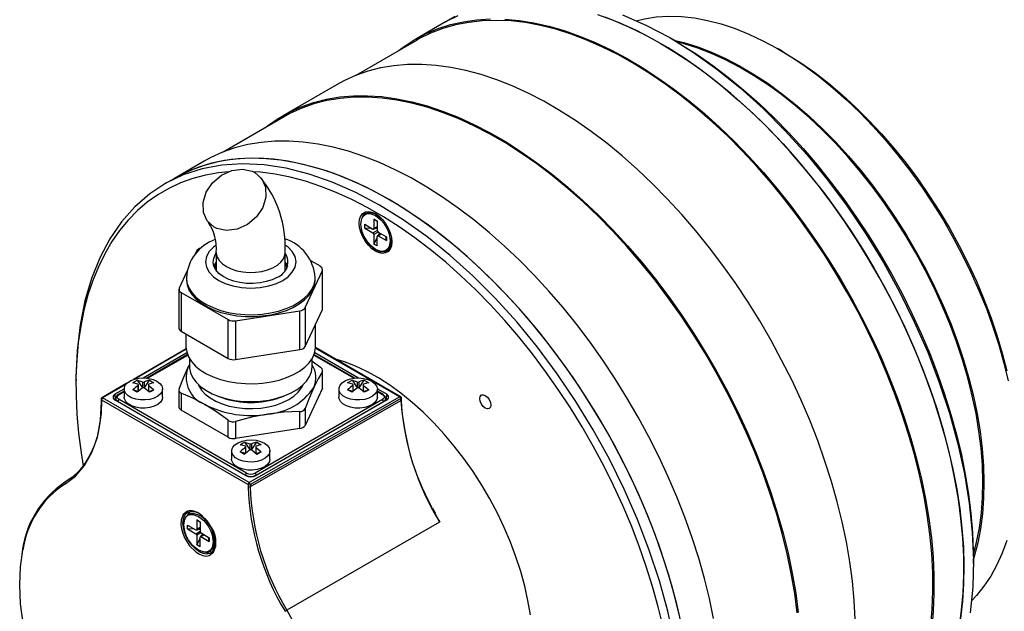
# Model space of a CAD drawing. Header units: millimetres. Extents: x 0 to 768, y 0 to 594.
# Tile 7 of 9: x 527 to 656, y 451 to 528. Entities that reach past the tile are written whole.
import ezdxf

# ---------------------------------------------------------------- set-up
doc = ezdxf.new("R2010")
doc.units = ezdxf.units.MM
doc.header["$LTSCALE"] = 2.75

msp = doc.modelspace()

# ---------------------------------------------------------------- linework, layer by layer
for p, q in [((582.81, 527.74), (578.92, 525.5)), ((584.04, 528.46), (582.81, 527.74)), ((579.02, 525.33), (571.13, 520.77)), ((612.58, 525.38), (612.04, 525.68)), ((626.72, 523.91), (626.19, 524.21)), ((568.66, 519.58), (561.59, 515.5)), ((561.69, 515.33), (553.8, 510.77)), ((551.34, 509.58), (547.45, 507.33)), ((547.45, 507.33), (546.21, 506.62)), ((573.47, 502.03), (573.89, 501.79)), ((573.47, 502.03), (573.47, 500.78)), ((573.89, 501.69), (573.47, 502.03)), ((574.07, 502.46), (573.8, 502.61)), ((572.27, 501.34), (573.35, 500.71)), ((572.27, 500.85), (572.27, 501.34)), ((572.27, 500.85), (573.35, 500.22)), ((573.2, 500.8), (572.27, 500.85)), ((573.43, 500.7), (573.89, 500.97)), ((573.89, 501.03), (573.47, 500.78)), ((573.89, 500.76), (573.57, 500.78)), ((573.89, 501.79), (573.89, 500.56)), ((573.35, 500.22), (573.89, 500.54)), ((574.02, 500.33), (573.47, 500.01)), ((573.47, 500.01), (573.47, 498.77)), ((573.47, 498.77), (573.89, 499.59)), ((573.89, 498.52), (573.89, 499.77)), ((574.39, 500.11), (573.93, 499.85)), ((574.01, 499.84), (574.44, 500.08)), ((574.01, 499.84), (575.1, 499.21)), ((574.03, 500.32), (575.1, 499.7)), ((574.06, 499.92), (574.21, 500.21)), ((575.1, 499.21), (575.01, 499.75)), ((575.1, 499.7), (575.1, 499.21)), ((575.77, 499.21), (575.77, 499.52)), ((573.89, 498.52), (573.47, 498.77)), ((550.33, 497.84), (550.11, 497.37)), ((552.92, 497.66), (552.92, 495.32)), ((561.92, 495.32), (561.92, 497.66)), ((566.49, 495.86), (565.26, 496.57)), ((549.09, 495.18), (548.09, 493.01)), ((549.02, 494.4), (549.02, 494.15)), ((564.51, 490.47), (566.75, 495.3)), ((565.82, 494.15), (565.82, 494.4)), ((566.75, 490.24), (566.75, 495.3)), ((566.78, 490.38), (566.78, 495.45)), ((548.05, 492.86), (548.05, 487.8)), ((548.35, 492.45), (554.47, 488.92)), ((548.35, 492.45), (548.35, 487.39)), ((564.51, 490.47), (564.51, 485.41)), ((555.44, 488.77), (563.8, 490.06)), ((563.8, 485), (563.8, 490.06)), ((564.51, 485.41), (566.75, 490.24)), ((554.47, 483.85), (554.47, 488.92)), ((555.44, 488.77), (555.44, 483.7)), ((565.87, 485.42), (565.87, 488.34)), ((548.35, 487.39), (554.47, 483.85)), ((548.97, 487.03), (548.97, 485.42)), ((548.98, 485.11), (542.11, 481.09)), ((548.99, 485.05), (542.36, 481.17)), ((543.37, 481.31), (549.09, 484.61)), ((549.17, 484.35), (543.86, 481.28)), ((543.96, 481.27), (549.19, 484.29)), ((555.44, 483.7), (563.8, 485)), ((565.64, 484.29), (570.88, 481.27)), ((570.97, 481.28), (565.66, 484.35)), ((565.75, 484.61), (571.46, 481.31)), ((576.95, 478.86), (565.86, 485.26)), ((565.86, 485.2), (576.85, 478.85)), ((549.21, 482.6), (549.42, 483.03)), ((549.21, 482.6), (549.42, 482.99)), ((549.42, 483.85), (549.42, 482.84)), ((565.42, 482.84), (565.42, 483.85)), ((565.42, 483.5), (566.49, 482.72)), ((566.75, 479.95), (566.75, 482.16)), ((566.78, 480.1), (566.78, 482.28)), ((534.61, 480.99), (534.61, 480.37)), ((541.27, 480.61), (538, 478.69)), ((541.14, 480.46), (538.1, 478.69)), ((542.71, 480.47), (542.05, 480.68)), ((542.62, 481.01), (543.28, 480.8)), ((542.62, 481.01), (543.28, 480.03)), ((542.71, 480.31), (542.71, 479.54)), ((542.77, 479.57), (542.77, 480.4)), ((543.28, 480.8), (543.28, 480.03)), ((543.56, 480.03), (544.22, 481.01)), ((543.56, 480.03), (543.56, 480.8)), ((544.07, 480.4), (544.07, 479.53)), ((544.12, 480.31), (544.78, 479.75)), ((544.12, 479.54), (544.12, 480.31)), ((544.22, 481.01), (544.78, 480.68)), ((570.71, 480.47), (570.05, 480.68)), ((570.62, 481.01), (571.28, 480.8)), ((570.62, 481.01), (571.28, 480.03)), ((570.71, 480.31), (570.71, 479.54)), ((570.77, 479.57), (570.77, 480.4)), ((571.28, 480.8), (571.28, 480.03)), ((571.56, 480.03), (572.22, 481.01)), ((571.56, 480.03), (571.56, 480.8)), ((572.07, 480.4), (572.07, 479.53)), ((572.13, 480.31), (572.79, 479.75)), ((572.13, 479.54), (572.13, 480.31)), ((572.22, 481.01), (572.79, 480.68)), ((539.74, 479.21), (540.92, 479.89)), ((539.78, 478.37), (539.74, 479.21)), ((540.92, 479.58), (540.14, 479.14)), ((540.24, 479.13), (540.92, 479.52)), ((540.92, 479.86), (540.92, 478.8)), ((542.62, 479.43), (542.05, 479.75)), ((542.71, 479.54), (542.05, 479.75)), ((544.22, 479.43), (543.56, 479.98)), ((544.12, 479.54), (544.78, 479.75)), ((545.92, 478.8), (545.92, 479.86)), ((548.05, 479.7), (548.05, 477.51)), ((548.35, 479.31), (548.35, 477.1)), ((553.11, 478.94), (553.65, 478.75)), ((561.19, 478.75), (561.73, 478.94)), ((566.75, 479.95), (564.51, 475.12)), ((568.92, 479.86), (568.92, 478.8)), ((570.62, 479.43), (570.05, 479.75)), ((570.71, 479.54), (570.05, 479.75)), ((572.22, 479.43), (571.56, 479.98)), ((572.13, 479.54), (572.79, 479.75)), ((573.92, 479.89), (575.1, 479.21)), ((573.92, 478.8), (573.92, 479.86)), ((574.7, 479.14), (573.92, 479.58)), ((573.92, 479.52), (574.6, 479.13)), ((575.1, 479.21), (575.06, 478.37)), ((537.9, 478.52), (537.9, 478.26)), ((537.96, 478.18), (537.96, 478.44)), ((537.96, 478.44), (557.07, 467.41)), ((557.22, 467.65), (538.1, 478.69)), ((556.71, 468.6), (539.74, 478.39)), ((539.81, 478.62), (539.82, 478.35)), ((540.1, 478.23), (556.72, 468.64)), ((540.1, 478.19), (540.1, 478.23)), ((556.86, 468.89), (540.24, 478.48)), ((576.85, 478.85), (557.22, 467.65)), ((577, 478.61), (557.36, 467.41)), ((557.36, 467.15), (577, 478.35)), ((574.6, 478.48), (557.98, 468.89)), ((558.12, 468.64), (574.74, 478.23)), ((575.1, 478.39), (558.13, 468.6)), ((574.74, 478.19), (574.74, 478.23)), ((575.02, 478.35), (575.03, 478.62)), ((577, 478.35), (577, 478.61)), ((577.06, 478.44), (577.05, 478.69)), ((577.07, 478.33), (577.06, 478.43)), ((554.47, 473.56), (548.35, 477.1)), ((563.8, 474.71), (563.8, 476.92)), ((564.51, 477.33), (564.51, 475.12)), ((554.47, 473.56), (554.47, 475.78)), ((555.44, 475.63), (555.44, 473.42)), ((563.8, 474.71), (555.44, 473.42)), ((556.71, 472.39), (556.05, 472.6)), ((556.62, 472.92), (557.28, 472.72)), ((556.62, 472.92), (557.28, 471.95)), ((557.28, 472.72), (557.28, 471.95)), ((557.56, 471.95), (558.22, 472.92)), ((557.56, 471.95), (557.56, 472.72)), ((558.22, 472.92), (558.78, 472.6)), ((554.92, 471.78), (554.92, 470.72)), ((556.62, 471.34), (556.05, 471.67)), ((556.71, 471.46), (556.05, 471.67)), ((556.71, 472.23), (556.71, 471.46)), ((556.77, 471.49), (556.77, 472.32)), ((558.22, 471.34), (557.56, 471.9)), ((558.07, 472.32), (558.07, 471.45)), ((558.13, 472.23), (558.78, 471.67)), ((558.13, 471.46), (558.13, 472.23)), ((558.13, 471.46), (558.78, 471.67)), ((559.92, 470.72), (559.92, 471.78)), ((556.72, 468.59), (556.72, 468.64)), ((558.12, 468.64), (558.12, 468.59)), ((557.07, 467.41), (557.07, 467.15)), ((557.36, 467.41), (557.36, 467.15)), ((549.24, 463.78), (549.48, 463.84)), ((581.49, 463.68), (581.1, 464.37)), ((581.25, 464), (582.04, 462.5)), ((550.38, 462.8), (550.8, 462.55)), ((550.38, 462.8), (550.38, 461.55)), ((550.8, 462.46), (550.38, 462.8)), ((551.36, 463.01), (550.71, 463.38)), ((550.8, 462.55), (550.8, 461.33)), ((551.05, 463.19), (551.08, 463.26)), ((551.21, 463.14), (551.17, 463.11)), ((582.04, 462.5), (562.13, 451)), ((549.17, 462.1), (550.26, 461.48)), ((549.17, 461.61), (549.17, 462.1)), ((549.17, 461.61), (550.26, 460.99)), ((550.1, 461.57), (549.17, 461.61)), ((550.26, 460.99), (550.8, 461.31)), ((550.34, 461.47), (550.8, 461.74)), ((550.8, 461.79), (550.38, 461.55)), ((550.92, 461.1), (550.38, 460.78)), ((550.8, 461.53), (550.47, 461.55)), ((550.94, 461.08), (552, 460.47)), ((550.97, 460.69), (551.12, 460.98)), ((550.38, 460.78), (550.38, 459.53)), ((550.38, 459.53), (550.8, 460.36)), ((550.8, 459.29), (550.8, 460.54)), ((551.29, 460.88), (550.84, 460.61)), ((550.92, 460.61), (551.34, 460.85)), ((550.92, 460.61), (552, 459.98)), ((552, 459.98), (551.92, 460.52)), ((552, 460.47), (552, 459.98)), ((552.67, 459.98), (552.67, 460.72)), ((552.67, 460.52), (552.73, 460.54)), ((552.78, 460.36), (552.67, 460.37)), ((550.8, 459.29), (550.38, 459.53)), ((552.46, 458.7), (552.28, 458.51)), ((651.64, 457.09), (651.64, 457.71))]:
    msp.add_line(p, q)
at = {"flags": 128}
for points in [[(576.65, 523.96), (577.41, 524.53), (578.82, 525.44), (580.3, 526.22), (581.85, 526.87), (583.47, 527.39), (585.15, 527.77), (586.89, 528.01), (588.69, 528.12)], [(646.09, 448.94), (646.28, 451.2), (646.37, 453.54), (646.34, 455.94), (646.21, 458.4), (645.97, 460.91), (645.63, 463.47), (645.17, 466.06), (644.61, 468.68), (643.95, 471.33), (643.19, 473.99), (642.33, 476.66), (641.36, 479.33), (640.31, 481.99), (639.16, 484.64), (637.93, 487.27), (636.6, 489.87), (635.2, 492.44), (633.72, 494.96), (632.17, 497.43), (630.54, 499.85), (628.85, 502.21), (627.11, 504.49), (625.3, 506.7), (623.45, 508.83), (621.55, 510.87), (619.61, 512.82), (617.63, 514.67), (615.63, 516.41), (613.6, 518.05), (611.55, 519.57), (609.49, 520.98), (607.42, 522.27), (605.35, 523.43), (603.29, 524.46), (601.24, 525.37), (599.2, 526.14), (597.18, 526.78), (595.19, 527.27), (593.23, 527.64), (591.31, 527.86), (589.43, 527.94), (587.6, 527.88), (585.83, 527.68), (584.11, 527.35), (582.45, 526.87), (580.86, 526.26), (579.34, 525.51), (579.02, 525.33)], [(582.81, 527.74), (582.94, 527.82), (584.44, 528.58)], [(583.67, 528.21), (582.81, 527.74)], [(590.53, 528.09), (592.42, 527.92), (594.34, 527.62), (596.3, 527.18), (598.29, 526.61), (600.3, 525.9), (602.33, 525.07), (604.37, 524.1), (606.42, 523.01), (608.47, 521.8), (610.51, 520.46), (612.55, 519.01), (614.57, 517.45), (616.57, 515.78), (618.54, 514), (620.48, 512.13), (622.39, 510.16), (624.26, 508.1), (626.07, 505.96), (627.84, 503.74), (629.55, 501.45), (631.2, 499.09), (632.79, 496.68), (634.31, 494.21), (635.75, 491.7), (637.11, 489.15), (638.4, 486.56), (639.6, 483.95), (640.71, 481.32), (641.73, 478.68), (642.66, 476.03), (643.5, 473.39), (644.23, 470.76), (644.87, 468.14), (645.4, 465.55), (645.83, 462.98), (646.16, 460.46), (646.38, 457.98), (646.49, 455.55), (646.5, 453.18), (646.41, 450.87), (646.21, 448.63)], [(602.62, 528.71), (604.65, 527.97), (606.69, 527.1), (608.74, 526.1), (610.8, 524.97), (612.86, 523.72), (614.92, 522.35), (616.96, 520.86), (618.99, 519.26), (620.99, 517.55), (622.97, 515.74), (624.91, 513.83), (626.82, 511.82), (628.68, 509.73), (630.49, 507.55), (632.26, 505.3), (633.96, 502.98), (635.6, 500.59), (637.17, 498.14), (638.67, 495.65), (640.1, 493.1), (641.44, 490.53), (642.71, 487.92), (643.88, 485.28), (644.97, 482.64), (645.97, 479.98), (646.87, 477.32), (647.67, 474.66), (648.37, 472.02), (648.97, 469.4), (649.47, 466.8), (649.86, 464.24), (650.15, 461.72), (650.33, 459.24), (650.4, 456.82), (650.37, 454.46), (650.23, 452.17), (649.98, 449.95)], [(649.81, 448.85), (650.11, 451.03), (650.31, 453.29), (650.4, 455.61), (650.38, 458), (650.25, 460.45), (650.02, 462.95), (649.68, 465.5), (649.24, 468.08), (648.69, 470.69), (648.04, 473.32), (647.28, 475.97), (646.43, 478.63), (645.49, 481.29), (644.45, 483.95), (643.31, 486.59), (642.09, 489.21), (640.79, 491.81), (639.4, 494.37), (637.94, 496.89), (636.4, 499.36), (634.79, 501.78), (633.12, 504.14), (631.39, 506.43), (629.6, 508.64), (627.76, 510.78), (625.88, 512.83), (623.95, 514.79), (621.99, 516.65), (620, 518.42), (617.98, 520.07), (615.94, 521.62), (613.89, 523.05), (611.84, 524.36), (609.77, 525.55), (607.72, 526.62), (605.67, 527.55), (603.63, 528.36)], [(605.88, 528.68), (608.95, 527.33), (612.04, 525.69), (615.13, 523.76), (618.2, 521.58), (621.23, 519.13), (624.21, 516.45), (627.11, 513.55), (629.92, 510.44), (632.62, 507.15), (635.19, 503.69), (637.63, 500.09), (639.91, 496.36), (642.02, 492.53), (643.94, 488.63), (645.68, 484.68), (647.2, 480.69), (648.52, 476.7), (649.61, 472.73), (650.47, 468.81), (651.1, 464.95), (651.49, 461.19), (651.64, 457.54), (651.55, 454.02), (651.21, 450.67)], [(607.68, 527.89), (608.74, 528.14), (610.29, 528.38), (611.9, 528.47), (613.56, 528.43), (615.26, 528.25), (616.99, 527.93), (618.76, 527.47), (620.56, 526.87), (622.37, 526.15), (624.2, 525.29), (626.03, 524.3), (627.87, 523.19), (629.69, 521.96), (631.51, 520.61), (633.31, 519.15), (635.08, 517.58), (636.83, 515.92), (638.53, 514.15), (640.2, 512.3), (641.81, 510.36)], [(612.58, 525.38), (613.6, 524.77), (615.64, 523.47), (617.68, 522.04), (619.71, 520.5), (621.71, 518.85), (623.7, 517.09), (625.65, 515.23), (627.56, 513.28), (629.43, 511.23), (631.26, 509.1), (633.03, 506.89), (634.75, 504.6), (636.41, 502.25), (638, 499.84), (639.52, 497.37), (640.97, 494.86), (642.34, 492.31), (643.62, 489.72), (644.82, 487.11), (645.94, 484.48), (646.96, 481.83), (647.88, 479.18), (648.71, 476.54), (649.44, 473.91), (650.07, 471.29), (650.59, 468.7), (651.01, 466.14), (651.32, 463.62), (651.53, 461.14), (651.63, 458.72), (651.64, 457.71)], [(612.59, 525.37), (613.9, 525.04), (615.69, 524.48), (617.5, 523.79), (619.32, 522.97), (621.15, 522.01), (622.99, 520.93), (624.82, 519.73), (626.64, 518.41), (628.44, 516.98), (630.22, 515.44), (631.97, 513.79), (633.69, 512.05), (635.36, 510.22), (636.99, 508.3), (638.57, 506.3), (640.09, 504.24), (641.54, 502.1), (642.93, 499.92), (644.24, 497.68), (645.48, 495.4), (646.63, 493.08), (647.7, 490.75), (648.68, 488.39), (649.56, 486.02), (650.35, 483.65), (651.05, 481.29), (651.64, 478.94), (652.12, 476.62), (652.51, 474.32), (652.79, 472.07), (652.96, 469.86), (653.02, 467.71), (652.97, 465.62), (652.82, 463.59), (652.56, 461.64), (652.2, 459.78), (651.73, 458), (651.64, 457.72)], [(651.64, 458.28), (652.06, 459.89), (652.42, 461.75), (652.68, 463.69), (652.83, 465.71), (652.88, 467.79), (652.81, 469.93), (652.64, 472.13), (652.37, 474.38), (651.99, 476.66), (651.5, 478.97), (650.91, 481.31), (650.22, 483.66), (649.44, 486.02), (648.56, 488.37), (647.58, 490.72), (646.52, 493.05), (645.37, 495.35), (644.14, 497.62), (642.83, 499.85), (641.45, 502.03), (640, 504.15), (638.49, 506.21), (636.92, 508.2), (635.3, 510.11), (633.64, 511.93), (631.93, 513.66), (630.18, 515.3), (628.41, 516.83), (626.62, 518.26), (624.8, 519.57), (622.98, 520.77), (621.16, 521.85), (619.33, 522.8), (617.51, 523.62), (615.71, 524.31), (613.93, 524.87), (613.07, 525.09)], [(626.72, 523.91), (627.32, 523.55), (629.14, 522.4), (630.95, 521.13), (632.75, 519.74), (634.52, 518.24), (636.27, 516.64), (637.98, 514.94), (639.65, 513.14), (641.28, 511.26), (642.86, 509.3), (644.38, 507.26), (645.84, 505.16), (647.23, 503), (648.55, 500.79), (649.79, 498.54), (650.95, 496.25), (652.03, 493.93), (653.01, 491.59), (653.91, 489.24), (654.71, 486.89), (655.41, 484.55), (656.01, 482.22)], [(636.24, 449.84), (636.11, 452.29), (635.88, 454.79), (635.54, 457.33), (635.09, 459.91), (634.55, 462.52), (633.89, 465.16), (633.14, 467.81), (632.29, 470.47), (631.34, 473.13), (630.3, 475.78), (629.17, 478.42), (627.95, 481.05), (626.64, 483.64), (625.26, 486.2), (623.79, 488.73), (622.26, 491.2), (620.65, 493.62), (618.98, 495.97), (617.25, 498.26), (615.46, 500.48), (613.62, 502.62), (611.73, 504.67), (609.81, 506.63), (607.85, 508.49), (605.85, 510.25), (603.84, 511.91), (601.8, 513.46), (599.75, 514.89), (597.69, 516.2), (595.63, 517.39), (593.57, 518.45), (591.52, 519.39), (589.49, 520.19), (587.47, 520.87), (585.48, 521.4), (583.52, 521.8), (581.59, 522.07), (579.71, 522.19), (577.87, 522.18), (576.08, 522.03), (574.35, 521.74), (572.68, 521.31), (571.07, 520.75), (569.53, 520.05), (568.66, 519.58)], [(559.33, 513.96), (559.61, 514.18), (561, 515.14), (562.46, 515.97), (564, 516.67), (565.6, 517.23), (567.28, 517.66), (569.01, 517.95), (570.8, 518.1), (572.64, 518.11), (574.52, 517.99), (576.45, 517.72), (578.41, 517.32), (580.4, 516.78), (582.42, 516.11), (584.45, 515.31), (586.5, 514.37), (588.56, 513.31), (590.62, 512.12), (592.68, 510.8), (594.73, 509.37), (596.77, 507.83), (598.78, 506.17), (600.77, 504.41), (602.74, 502.54), (604.66, 500.58), (606.55, 498.53), (608.39, 496.4), (610.17, 494.18), (611.91, 491.89), (613.58, 489.53), (615.19, 487.12), (616.72, 484.64), (618.19, 482.12), (619.57, 479.56), (620.88, 476.97), (622.1, 474.34), (623.23, 471.7), (624.27, 469.04), (625.22, 466.38), (626.07, 463.73), (626.82, 461.07), (627.47, 458.44), (628.02, 455.83), (628.47, 453.25), (628.81, 450.71)], [(628.68, 450.66), (628.34, 453.2), (627.9, 455.78), (627.36, 458.38), (626.71, 461.01), (625.97, 463.65), (625.12, 466.3), (624.18, 468.96), (623.14, 471.61), (622.01, 474.25), (620.8, 476.86), (619.5, 479.46), (618.12, 482.01), (616.66, 484.53), (615.12, 487), (613.52, 489.41), (611.85, 491.76), (610.13, 494.05), (608.34, 496.26), (606.51, 498.4), (604.63, 500.44), (602.71, 502.4), (600.75, 504.26), (598.76, 506.02), (596.75, 507.67), (594.72, 509.22), (592.67, 510.64), (590.62, 511.95), (588.56, 513.14), (586.51, 514.2), (584.46, 515.14), (582.43, 515.94), (580.42, 516.61), (578.43, 517.14), (576.48, 517.54), (574.55, 517.81), (572.67, 517.93), (570.84, 517.91), (569.06, 517.76), (567.33, 517.47), (565.66, 517.04), (564.06, 516.48), (562.53, 515.78), (561.69, 515.33)], [(617.77, 449.91), (617.22, 452.52), (616.57, 455.16), (615.82, 457.81), (614.97, 460.47), (614.02, 463.13), (612.98, 465.78), (611.85, 468.42), (610.63, 471.05), (609.32, 473.64), (607.93, 476.2), (606.47, 478.72), (604.93, 481.2), (603.33, 483.62), (601.65, 485.97), (599.92, 488.26), (598.13, 490.48), (596.29, 492.61), (594.41, 494.67), (592.48, 496.63), (590.52, 498.49), (588.53, 500.25), (586.51, 501.91), (584.48, 503.45), (582.43, 504.88), (580.37, 506.2), (578.31, 507.39), (576.25, 508.45), (574.2, 509.39), (572.16, 510.19), (570.15, 510.86), (568.15, 511.4), (566.19, 511.8), (564.27, 512.07), (562.38, 512.19), (560.54, 512.18), (558.76, 512.03), (557.02, 511.74), (555.35, 511.31), (553.74, 510.75), (552.21, 510.05), (551.34, 509.58)], [(613.62, 448.99), (613.02, 451.61), (612.31, 454.25), (611.51, 456.91), (610.61, 459.57), (609.62, 462.23), (608.53, 464.87), (607.35, 467.51), (606.09, 470.12), (604.74, 472.69), (603.32, 475.24), (601.81, 477.73), (600.24, 480.18), (598.6, 482.56), (596.9, 484.89), (595.14, 487.14), (593.33, 489.32), (591.46, 491.41), (589.56, 493.42), (587.61, 495.33), (585.64, 497.14), (583.63, 498.85), (581.61, 500.45), (579.56, 501.94), (577.51, 503.31), (575.45, 504.56), (573.39, 505.69), (571.33, 506.69), (569.29, 507.56), (567.27, 508.3), (565.26, 508.9), (563.28, 509.37), (561.34, 509.71), (559.43, 509.9), (557.57, 509.96), (555.76, 509.88), (554, 509.66), (552.3, 509.3), (550.66, 508.8), (549.08, 508.17), (547.58, 507.41), (547.45, 507.33)], [(613.33, 450.28), (612.68, 452.91), (611.93, 455.56), (611.08, 458.22), (610.13, 460.88), (609.09, 463.54), (607.96, 466.18), (606.74, 468.8), (605.43, 471.4), (604.04, 473.96), (602.58, 476.48), (601.04, 478.95), (599.44, 481.37), (597.76, 483.73), (596.03, 486.02), (594.24, 488.23), (592.4, 490.37), (590.52, 492.42), (588.59, 494.38), (586.63, 496.24), (584.64, 498.01), (582.62, 499.66), (580.59, 501.21), (578.54, 502.64), (576.48, 503.95), (574.42, 505.14), (572.36, 506.21), (570.31, 507.14), (568.27, 507.95), (566.26, 508.62), (564.27, 509.16), (562.3, 509.56), (560.38, 509.82), (558.49, 509.95), (556.65, 509.93), (554.87, 509.78), (553.13, 509.49), (551.46, 509.07), (549.85, 508.5), (548.32, 507.8), (547.45, 507.33)], [(641.81, 510.36), (643.37, 508.34), (644.87, 506.26), (646.31, 504.11), (647.68, 501.91), (648.98, 499.66), (650.19, 497.37), (651.32, 495.05), (652.37, 492.71), (653.33, 490.35), (654.19, 487.98), (654.96, 485.61), (655.62, 483.25), (656.19, 480.91)], [(612.64, 446.97), (611.78, 450.89), (610.69, 454.86), (609.37, 458.85), (607.85, 462.84), (606.11, 466.79), (604.19, 470.69), (602.08, 474.52), (599.8, 478.25), (597.36, 481.85), (594.79, 485.31), (592.09, 488.6), (589.28, 491.71), (586.38, 494.61), (583.4, 497.29), (580.37, 499.74), (577.3, 501.92), (574.21, 503.85), (571.12, 505.49), (568.05, 506.84), (565.02, 507.9), (562.05, 508.66), (559.15, 509.1), (556.34, 509.24), (553.63, 509.07), (551.06, 508.58), (548.62, 507.79), (546.35, 506.69), (544.24, 505.3), (542.31, 503.62), (540.58, 501.67), (539.05, 499.45), (537.74, 496.98), (536.65, 494.27), (535.78, 491.34), (535.16, 488.21), (534.77, 484.89), (534.62, 481.41), (534.63, 480.97)], [(552.65, 500.97), (551.74, 501.78), (551.24, 502.9), (551.19, 504.2), (551.61, 505.54), (552.44, 506.77), (553.6, 507.75), (554.94, 508.36), (556.33, 508.54), (557.6, 508.27), (557.94, 508.1), (558.85, 507.29), (559.35, 506.17), (559.4, 504.87), (558.98, 503.53), (558.15, 502.3), (557, 501.32), (555.65, 500.71), (554.27, 500.53), (553, 500.8), (552.65, 500.97)], [(554.48, 508.19), (553.22, 508.06), (551.5, 507.76), (549.85, 507.32), (548.26, 506.74), (546.73, 506.03), (545.29, 505.19), (543.92, 504.22), (542.63, 503.12), (541.43, 501.89), (540.32, 500.55), (539.3, 499.08), (538.37, 497.5), (537.54, 495.81), (536.81, 494.02), (536.19, 492.13), (535.66, 490.14), (535.24, 488.07), (534.93, 485.91), (534.72, 483.67), (534.62, 481.36), (534.63, 478.99), (534.75, 476.56), (534.97, 474.08), (535.3, 471.55), (535.58, 469.86)], [(611.18, 448.84), (610.55, 451.45), (609.82, 454.09), (608.99, 456.73), (608.07, 459.38), (607.05, 462.02), (605.93, 464.65), (604.73, 467.27), (603.45, 469.85), (602.08, 472.41), (600.63, 474.92), (599.11, 477.39), (597.52, 479.8), (595.86, 482.15), (594.14, 484.43), (592.37, 486.65), (590.54, 488.78), (588.67, 490.82), (586.76, 492.78), (584.81, 494.64), (582.83, 496.4), (580.82, 498.05), (578.79, 499.59), (576.76, 501.01), (574.71, 502.32), (572.66, 503.5), (570.61, 504.56), (568.57, 505.49), (566.54, 506.29), (564.54, 506.95), (562.56, 507.48), (560.61, 507.87), (558.69, 508.13), (557.75, 508.2)], [(575.8, 499.05), (575.75, 498.54), (575.59, 498.11), (575.34, 497.79), (575, 497.6), (574.6, 497.54), (574.15, 497.61), (573.68, 497.83), (573.21, 498.16), (572.76, 498.6), (572.36, 499.12), (572.02, 499.71), (571.77, 500.32), (571.61, 500.92), (571.56, 501.5), (571.61, 502.01), (571.77, 502.44), (572.02, 502.76), (572.36, 502.95), (572.76, 503.01), (573.21, 502.94), (573.68, 502.73), (574.15, 502.39), (574.6, 501.95), (575, 501.43), (575.34, 500.85), (575.59, 500.24), (575.75, 499.63), (575.8, 499.05)], [(571.77, 501.38), (571.9, 502.12), (572.08, 502.41), (572.33, 502.62), (572.63, 502.73), (572.98, 502.74), (573.68, 502.49), (574.39, 501.93), (574.73, 501.52), (575.04, 501.06), (575.28, 500.57), (575.46, 500.06), (575.6, 499.17)], [(572.37, 502.96), (572.12, 502.65), (571.99, 502.32)], [(571.99, 502.27), (572.06, 502.4), (572.33, 502.7), (572.69, 502.86), (573.11, 502.87), (573.57, 502.73), (573.86, 502.58)], [(573.86, 502.58), (574.04, 502.46), (574.48, 502.09)], [(571.76, 501.14), (571.77, 501.01), (571.91, 500.39), (572.16, 499.77), (572.51, 499.18), (572.92, 498.66), (573.37, 498.24), (573.84, 497.95), (574.33, 497.77), (574.93, 497.79), (575.23, 497.93), (575.5, 498.21), (575.54, 498.3)], [(575.6, 499.17), (575.46, 498.43), (575.28, 498.14), (575.04, 497.93), (574.73, 497.82), (574.39, 497.81), (573.68, 498.06), (572.98, 498.63), (572.63, 499.03), (572.33, 499.49), (572.08, 499.99), (571.9, 500.49), (571.77, 501.38)], [(575.65, 500.06), (575.71, 499.79), (575.77, 499.21)], [(552.87, 498.59), (552.56, 498.37), (552, 497.79), (551.64, 497.14), (551.52, 496.44), (551.64, 495.74), (552, 495.09), (552.56, 494.51), (553.25, 494.03), (554.07, 493.63), (555.07, 493.31), (556.21, 493.11), (557.42, 493.03), (558.63, 493.11), (559.76, 493.31), (560.76, 493.63), (561.59, 494.03)], [(561.59, 494.03), (562.28, 494.51), (562.83, 495.09), (563.19, 495.74), (563.32, 496.44), (563.19, 497.14), (562.83, 497.79), (562.28, 498.37), (561.88, 498.64)], [(575.54, 498.3), (575.69, 498.63), (575.77, 499.21)], [(575.77, 499.21), (575.71, 498.7), (575.56, 498.32)], [(560.88, 494.44), (560.21, 494.11), (559.44, 493.86), (558.62, 493.7), (557.75, 493.62), (556.87, 493.63), (556.01, 493.73), (555.19, 493.92), (554.45, 494.19), (553.8, 494.53), (553.27, 494.93), (552.87, 495.39), (552.62, 495.87), (552.52, 496.38), (552.58, 496.88), (552.79, 497.37), (552.92, 497.56)], [(552.92, 497.66), (552.92, 497.54), (553.04, 497.07), (553.3, 496.61), (553.71, 496.2), (554.24, 495.83), (554.87, 495.52), (555.6, 495.29), (556.39, 495.14), (557.21, 495.07), (558.04, 495.09), (558.85, 495.2), (559.61, 495.39), (560.29, 495.67), (560.88, 496), (561.35, 496.4), (561.68, 496.84), (561.87, 497.31), (561.92, 497.66)], [(574.86, 497.75), (574.96, 497.74), (575.35, 497.8)], [(552.63, 495.85), (552.79, 496.19), (552.92, 496.37)], [(552.72, 495.64), (552.81, 495.93), (552.92, 496.13)], [(561.92, 496.37), (562.11, 496.07), (562.21, 495.85)], [(561.92, 496.13), (562.07, 495.81), (562.12, 495.64)], [(549.02, 494.4), (549.02, 494.35), (549.1, 493.71), (549.34, 493.07), (549.72, 492.46), (550.23, 491.89), (550.88, 491.36), (551.64, 490.88), (552.5, 490.47), (553.45, 490.12), (554.47, 489.86), (555.55, 489.67), (556.66, 489.57), (557.78, 489.55), (558.89, 489.62), (559.98, 489.78), (561.03, 490.02), (562.01, 490.34), (562.9, 490.72), (563.7, 491.18), (564.39, 491.69), (564.95, 492.25), (565.38, 492.85), (565.67, 493.48), (565.8, 494.12), (565.82, 494.4)], [(549.02, 494.15), (549.02, 494.07), (549.11, 493.43), (549.35, 492.79), (549.74, 492.19), (550.26, 491.61), (550.91, 491.08), (551.68, 490.61), (552.55, 490.2), (553.5, 489.86), (554.53, 489.6), (555.61, 489.42), (556.72, 489.32), (557.84, 489.31), (558.95, 489.39), (560.04, 489.55), (561.08, 489.79), (562.06, 490.11), (562.95, 490.5), (563.74, 490.96), (564.42, 491.48), (564.98, 492.04), (565.4, 492.64), (565.68, 493.27), (565.81, 493.91), (565.82, 494.15)], [(566.75, 490.24), (566.77, 490.31), (566.78, 490.38)], [(548.97, 485.42), (548.97, 485.33), (549.06, 484.69), (549.31, 484.05), (549.69, 483.44), (550.22, 482.86), (550.87, 482.33), (551.65, 481.85), (552.52, 481.44), (553.48, 481.1), (554.51, 480.84), (555.6, 480.65), (556.71, 480.56), (557.84, 480.54), (558.96, 480.62), (560.06, 480.78), (561.1, 481.03), (562.08, 481.35), (562.98, 481.74), (563.78, 482.2), (564.46, 482.72), (565.02, 483.29), (565.45, 483.89), (565.73, 484.52), (565.86, 485.17), (565.87, 485.42)], [(549.42, 482.84), (549.43, 482.59), (549.56, 481.95), (549.85, 481.33), (550.29, 480.74), (550.86, 480.19), (551.57, 479.69), (552.38, 479.25), (553.3, 478.88), (554.29, 478.58), (555.35, 478.37), (556.44, 478.25), (557.56, 478.22), (558.67, 478.27), (559.76, 478.42), (560.8, 478.65), (561.78, 478.96), (562.67, 479.35), (563.46, 479.81), (564.13, 480.32), (564.67, 480.88), (565.07, 481.48), (565.32, 482.11), (565.42, 482.75), (565.42, 482.84)], [(593.88, 450.41), (593.56, 452.27), (593.14, 454.15), (592.62, 456.06), (591.99, 457.97), (591.28, 459.88), (590.47, 461.78), (589.57, 463.67), (588.59, 465.52), (587.53, 467.33), (586.4, 469.09), (585.2, 470.79), (583.95, 472.42), (582.64, 473.98), (581.28, 475.46), (579.89, 476.84), (578.46, 478.12), (577, 479.3), (575.53, 480.36), (574.05, 481.31), (572.57, 482.13), (571.09, 482.83), (569.63, 483.4), (568.47, 483.76)], [(548.09, 479.87), (548.64, 481.3), (549.21, 482.6)], [(566.75, 482.16), (566.19, 481.2), (565.63, 480.06)], [(566.75, 482.16), (566.78, 482.31), (566.71, 482.49), (566.55, 482.67), (566.49, 482.72)], [(545.18, 480.88), (545.57, 480.6), (545.82, 480.27), (545.92, 479.91), (545.86, 479.55), (545.64, 479.21), (545.29, 478.91), (544.82, 478.67), (544.26, 478.51), (543.65, 478.43), (543.03, 478.44), (542.42, 478.54), (541.88, 478.72), (541.44, 478.98), (541.12, 479.29), (540.95, 479.64), (540.93, 480), (541.06, 480.35), (541.35, 480.67), (541.76, 480.95), (542.28, 481.15), (542.87, 481.27), (543.5, 481.31), (544.11, 481.25), (544.69, 481.11), (545.18, 480.88)], [(542.05, 480.68), (542.32, 480.86), (542.62, 481.01)], [(542.71, 480.31), (542.75, 480.35), (542.77, 480.39), (542.76, 480.42), (542.74, 480.46), (542.71, 480.47)], [(544.12, 480.47), (544.09, 480.45), (544.07, 480.41), (544.07, 480.37), (544.1, 480.33), (544.12, 480.31)], [(550.6, 480.42), (550.66, 480.29), (551, 479.72), (551.49, 479.18), (552.11, 478.7), (552.85, 478.27), (553.69, 477.91), (554.62, 477.63), (555.61, 477.43), (556.63, 477.32), (557.68, 477.3), (558.72, 477.36), (559.73, 477.52), (560.69, 477.76), (561.57, 478.08), (562.37, 478.48), (563.05, 478.93), (563.61, 479.45), (564.03, 480), (564.24, 480.42)], [(573.19, 480.88), (573.57, 480.6), (573.82, 480.27), (573.92, 479.91), (573.86, 479.55), (573.65, 479.21), (573.29, 478.91), (572.82, 478.67), (572.27, 478.51), (571.65, 478.43), (571.03, 478.44), (570.43, 478.54), (569.89, 478.72), (569.44, 478.98), (569.12, 479.29), (568.95, 479.64), (568.93, 480), (569.07, 480.35), (569.35, 480.67), (569.77, 480.95), (570.28, 481.15), (570.87, 481.27), (571.5, 481.31), (572.12, 481.25), (572.69, 481.11), (573.19, 480.88)], [(570.05, 480.68), (570.32, 480.86), (570.62, 481.01)], [(570.71, 480.31), (570.75, 480.35), (570.77, 480.39), (570.77, 480.42), (570.74, 480.46), (570.71, 480.47)], [(572.13, 480.47), (572.09, 480.45), (572.07, 480.41), (572.07, 480.37), (572.1, 480.33), (572.13, 480.31)], [(540.24, 478.48), (540.07, 478.62), (540.02, 478.71), (540.01, 478.8), (540.02, 478.89), (540.07, 478.98), (540.24, 479.13)], [(544.78, 479.75), (544.51, 479.59), (544.22, 479.43)], [(551.41, 477.86), (549.88, 478.66), (548.35, 479.31)], [(565.63, 480.06), (565.07, 478.77), (564.51, 477.33)], [(566.75, 479.95), (566.77, 480.02), (566.78, 480.1)], [(572.79, 479.75), (572.51, 479.59), (572.22, 479.43)], [(574.6, 479.13), (574.76, 478.98), (574.81, 478.9), (574.83, 478.8), (574.81, 478.71), (574.76, 478.62), (574.6, 478.48)], [(587.28, 478.61), (587.33, 478.9), (587.49, 479.08), (587.72, 479.12), (588, 479.03), (588.28, 478.8), (588.51, 478.48), (588.67, 478.12), (588.73, 477.77), (588.67, 477.48), (588.51, 477.3), (588.28, 477.26), (588, 477.35), (587.72, 477.58), (587.49, 477.89), (587.33, 478.26), (587.28, 478.61)], [(533.15, 467.46), (534.55, 468.51), (535.75, 469.89), (536.71, 471.6), (537.41, 473.58), (537.82, 475.79), (537.96, 478.18)], [(537.96, 478.34), (537.9, 476.73), (537.71, 475.2), (537.41, 473.77), (536.98, 472.44), (536.44, 471.23), (535.78, 470.14), (535.02, 469.19), (534.15, 468.38), (533.19, 467.71)], [(545.92, 478.8), (545.86, 478.49), (545.64, 478.15), (545.29, 477.85), (544.82, 477.61), (544.26, 477.44), (543.65, 477.37), (543.03, 477.38), (542.42, 477.48), (541.88, 477.66), (541.44, 477.92), (541.12, 478.23), (540.95, 478.58), (540.92, 478.8)], [(554.47, 475.78), (552.95, 476.89), (551.41, 477.86)], [(573.92, 478.8), (573.86, 478.49), (573.65, 478.15), (573.29, 477.85), (572.82, 477.61), (572.27, 477.44), (571.65, 477.37), (571.03, 477.38), (570.43, 477.48), (569.89, 477.66), (569.44, 477.92), (569.12, 478.23), (568.95, 478.58), (568.92, 478.8)], [(559.62, 476.59), (557.53, 476.19), (555.44, 475.63)], [(563.8, 476.92), (561.72, 476.84), (559.62, 476.59)], [(559.19, 472.8), (559.57, 472.52), (559.82, 472.18), (559.92, 471.83), (559.86, 471.47), (559.65, 471.13), (559.29, 470.83), (558.82, 470.59), (558.26, 470.42), (557.65, 470.34), (557.03, 470.36), (556.43, 470.46), (555.89, 470.64), (555.44, 470.9), (555.12, 471.21), (554.95, 471.56), (554.93, 471.92), (555.07, 472.27), (555.35, 472.59), (555.76, 472.86), (556.28, 473.07), (556.87, 473.19), (557.5, 473.22), (558.12, 473.17), (558.69, 473.02), (559.19, 472.8)], [(556.05, 472.6), (556.32, 472.78), (556.62, 472.92)], [(556.71, 472.23), (556.75, 472.26), (556.77, 472.3), (556.76, 472.34), (556.74, 472.37), (556.71, 472.39)], [(558.13, 472.39), (558.09, 472.36), (558.07, 472.33), (558.07, 472.29), (558.1, 472.25), (558.13, 472.23)], [(558.78, 471.67), (558.51, 471.51), (558.22, 471.34)], [(559.92, 470.72), (559.86, 470.4), (559.65, 470.06), (559.29, 469.77), (558.82, 469.53), (558.26, 469.36), (557.65, 469.28), (557.03, 469.29), (556.43, 469.4), (555.89, 469.58), (555.44, 469.84), (555.12, 470.15), (554.95, 470.49), (554.92, 470.72)], [(551.73, 462.67), (550.92, 463.47), (550.46, 463.76), (549.99, 463.94), (549.56, 464), (549.16, 463.94), (548.6, 463.51), (548.32, 462.74), (548.3, 462.21), (548.37, 461.64), (548.54, 461.04), (548.79, 460.44), (549.44, 459.41)], [(552.28, 458.51), (552.06, 458.4), (551.65, 458.34), (551.2, 458.42), (550.72, 458.64), (550.24, 458.98), (549.79, 459.43), (549.38, 459.96), (549.04, 460.55), (548.78, 461.17), (548.63, 461.79), (548.57, 462.37), (548.63, 462.89), (548.79, 463.32), (549.05, 463.65), (549.24, 463.78)], [(548.67, 462.15), (548.81, 462.89), (548.99, 463.18), (549.23, 463.39), (549.54, 463.5), (549.88, 463.51), (550.59, 463.25), (551.29, 462.69), (551.64, 462.29), (551.94, 461.83), (552.19, 461.33), (552.37, 460.83), (552.5, 459.94)], [(548.9, 463.04), (548.97, 463.17), (549.24, 463.47), (549.59, 463.63), (550.01, 463.64), (550.47, 463.5), (550.77, 463.35)], [(549.49, 463.87), (549.33, 463.68), (549.18, 463.41)], [(549.24, 463.78), (549.39, 463.84), (549.39, 463.84)], [(549.44, 459.41), (550.25, 458.62), (550.72, 458.32), (551.18, 458.14), (551.62, 458.08), (552.01, 458.15), (552.57, 458.57), (552.86, 459.35), (552.88, 459.87), (552.8, 460.45), (552.64, 461.05), (552.39, 461.65), (551.73, 462.67)], [(552.5, 459.94), (552.37, 459.2), (552.19, 458.9), (551.94, 458.7), (551.64, 458.59), (551.29, 458.58), (550.59, 458.83), (549.88, 459.39), (549.54, 459.8), (549.23, 460.26), (548.99, 460.75), (548.81, 461.26), (548.67, 462.15)], [(551.67, 458.55), (551.82, 458.55), (552.13, 458.69), (552.4, 458.97), (552.6, 459.4), (552.67, 459.98)], [(656.01, 460.12), (655.41, 458.47), (654.71, 456.91), (653.91, 455.47), (653.02, 454.13), (652.03, 452.91), (651.42, 452.26)], [(553.64, 416.91), (551.65, 417.45), (549.6, 418.27), (547.52, 419.35), (545.44, 420.67), (543.39, 422.23), (541.39, 423.98), (539.51, 425.88), (537.73, 427.92), (536.07, 430.05), (534.59, 432.21), (533.23, 434.42), (532, 436.67), (530.86, 439.07), (529.84, 441.55), (528.97, 444.1), (528.25, 446.71), (527.72, 449.3), (527.4, 451.85), (527.29, 454.32), (527.39, 456.67), (527.7, 458.86)], [(552.09, 458.63), (552.38, 458.65), (552.49, 458.68)], [(552.49, 458.69), (552.4, 458.6), (552.28, 458.51)], [(562.13, 451), (563.13, 449.18), (564.05, 447.31), (564.88, 445.43), (565.62, 443.53), (566.27, 441.63), (566.82, 439.73), (567.27, 437.85), (567.62, 435.99), (567.86, 434.17), (568, 432.4), (568.03, 430.68), (567.96, 429.02), (567.77, 427.44), (567.49, 425.94), (567.1, 424.52), (566.6, 423.2), (566.01, 421.98), (565.33, 420.87), (564.55, 419.88), (563.68, 419.01), (562.72, 418.26), (562, 417.8)]]:
    msp.add_lwpolyline(points, dxfattribs=at)
for centre, radius, start, end in [((547.29, 498.3), 14.63, 357.511, 38.8269), ((546.96, 498.21), 5.98, 354.7058, 34.333), ((573.4, 500.77), 0.0742, 230.7967, 9.214), ((560.1, 494), 5.73, 3.9361, 72.3831), ((573.21, 500), 0.261, 2.6055, 57.3945), ((574.2, 500.58), 0.307, 182.6055, 237.3945), ((573.97, 499.78), 0.0742, 50.7967, 189.214), ((554.65, 494.04), 5.64, 109.4178, 176.3898), ((551.06, 497.37), 0.869, 98.6708, 147.1476), ((560.14, 496.42), 2.11, 290.6279, 32.6574), ((566.33, 495.44), 0.44, 340.539, 69.2579), ((548.5, 492.86), 0.44, 160.539, 249.2579), ((563.75, 490.97), 0.913, 273.4335, 326.5611), ((555.17, 490.28), 1.54, 242.6428, 279.7711), ((548.56, 487.85), 0.505, 185.8452, 245.4749), ((563.75, 485.91), 0.913, 273.4335, 326.5611), ((555.17, 485.22), 1.54, 242.6428, 279.7711), ((562.9, 481.34), 3.01, 334.9089, 33.3097), ((552.73, 481.36), 3.74, 160.539, 249.2579), ((546.28, 475.4), 6.07, 126.0206, 134.1722), ((543.42, 481.16), 0.392, 248.854, 291.146), ((544.82, 477.93), 3.13, 101.0175, 113.7014), ((545.38, 477.61), 3.13, 101.0175, 113.7014), ((574.28, 475.4), 6.07, 126.0206, 134.1722), ((571.42, 481.16), 0.392, 248.854, 291.146), ((572.82, 477.93), 3.13, 101.0175, 113.7014), ((573.38, 477.61), 3.13, 101.0175, 113.7014), ((539.9, 478.8), 0.437, 110.7834, 249.2166), ((540.4, 478.6), 0.59, 116.0306, 178.6414), ((540.18, 479.04), 0.0999, 54.2013, 115.0975), ((546.84, 475.08), 6.07, 126.0206, 134.1722), ((543.42, 479.77), 0.252, 55.9226, 124.0774), ((548.47, 479.71), 0.413, 156.8581, 252.9388), ((559.15, 484.34), 7.76, 273.4335, 326.5611), ((574.85, 475.08), 6.07, 126.0206, 134.1722), ((571.42, 479.77), 0.252, 55.9226, 124.0774), ((574.65, 479.04), 0.1, 65.5705, 125.74), ((574.64, 479.05), 0.0987, 350.6439, 55.3903), ((574.54, 478.59), 0.484, 2.9199, 66.4921), ((574.94, 478.8), 0.437, 290.7834, 69.2166), ((538.1, 478.52), 0.2, 120.2503, 180.1011), ((538, 478.53), 0.101, 185.9729, 245.5815), ((538, 478.27), 0.0959, 184.0839, 247.2363), ((538.27, 478.43), 0.307, 122.6055, 177.3945), ((538.05, 478.6), 0.0995, 54.0868, 115.1871), ((540.31, 478.69), 0.504, 187.4466, 245.4709), ((540.4, 478.22), 0.306, 122.4997, 178.6552), ((557.4, 489.45), 13.05, 242.6428, 279.7711), ((557.42, 489.41), 11.31, 250.5292, 289.4708), ((574.43, 478.22), 0.306, 1.3448, 57.5003), ((574.53, 478.69), 0.505, 294.557, 352.2403), ((576.91, 478.78), 0.0965, 64.8698, 127.0761), ((576.69, 478.59), 0.309, 2.5611, 57.0341), ((576.85, 478.69), 0.2, 0.7611, 60.2715), ((576.95, 478.7), 0.106, 295.6814, 354.2881), ((576.96, 478.44), 0.103, 294.9948, 355.259), ((611.57, 480.62), 34.64, 183.7624, 211.5397), ((609.62, 480.21), 32.66, 183.1607, 208.7508), ((548.56, 477.56), 0.505, 185.8452, 245.4749), ((563.87, 477.62), 0.699, 264.2914, 335.7032), ((555.1, 476.64), 1.07, 234.0075, 288.4064), ((563.75, 475.62), 0.913, 273.4335, 326.5611), ((555.17, 474.93), 1.54, 242.6428, 279.7711), ((557.42, 473.08), 0.392, 248.854, 291.146), ((558.82, 469.85), 3.13, 101.0175, 113.7014), ((559.38, 469.53), 3.13, 101.0175, 113.7014), ((560.28, 467.32), 6.07, 126.0206, 134.1722), ((560.84, 466.99), 6.07, 126.0206, 134.1722), ((557.42, 471.69), 0.252, 55.9226, 124.0774), ((557.02, 468.63), 0.306, 122.4997, 178.6552), ((557.42, 469.99), 1.53, 242.6097, 297.3903), ((557.42, 469.97), 1.22, 242.5691, 297.4309), ((557.81, 468.63), 0.306, 1.3448, 57.5003), ((540.33, 457.06), 12.82, 123.8311, 174.4404), ((539.92, 457.14), 12.34, 123.2714, 171.9699), ((533.3, 467.56), 0.184, 126.7367, 215.3154), ((557.42, 469.96), 1.54, 242.6097, 297.3903), ((557.38, 467.39), 0.307, 122.6055, 177.3945), ((557.22, 467.68), 0.308, 242.6265, 297.1714), ((557.06, 467.41), 0.289, 28.6394, 57.7198), ((557.07, 467.4), 0.291, 1.9456, 30.9303), ((590.8, 468.27), 33.75, 181.9024, 211.0384), ((557.22, 467.42), 0.308, 242.6265, 297.1714), ((590.73, 468.24), 33.4, 181.8741, 211.0668), ((549.74, 461.96), 1.9, 37.1336, 97.8291), ((548.92, 460.15), 3.7, 342.8671, 59.9021), ((549.1, 460.44), 3.42, 24.9108, 51.1765), ((552.15, 462), 3.48, 181.1719, 262.04), ((550.3, 461.54), 0.0742, 230.7967, 9.214), ((550.11, 460.77), 0.261, 2.6055, 57.3945), ((551.11, 461.34), 0.307, 182.6055, 237.3945), ((550.12, 460.11), 2.74, 328.903, 40.2353), ((550.87, 460.55), 0.0742, 50.7967, 189.214), ((539.46, 490.28), 45.35, 299.6459, 299.9969)]:
    msp.add_arc(centre, radius, start, end)

doc.saveas('drawing.dxf')
